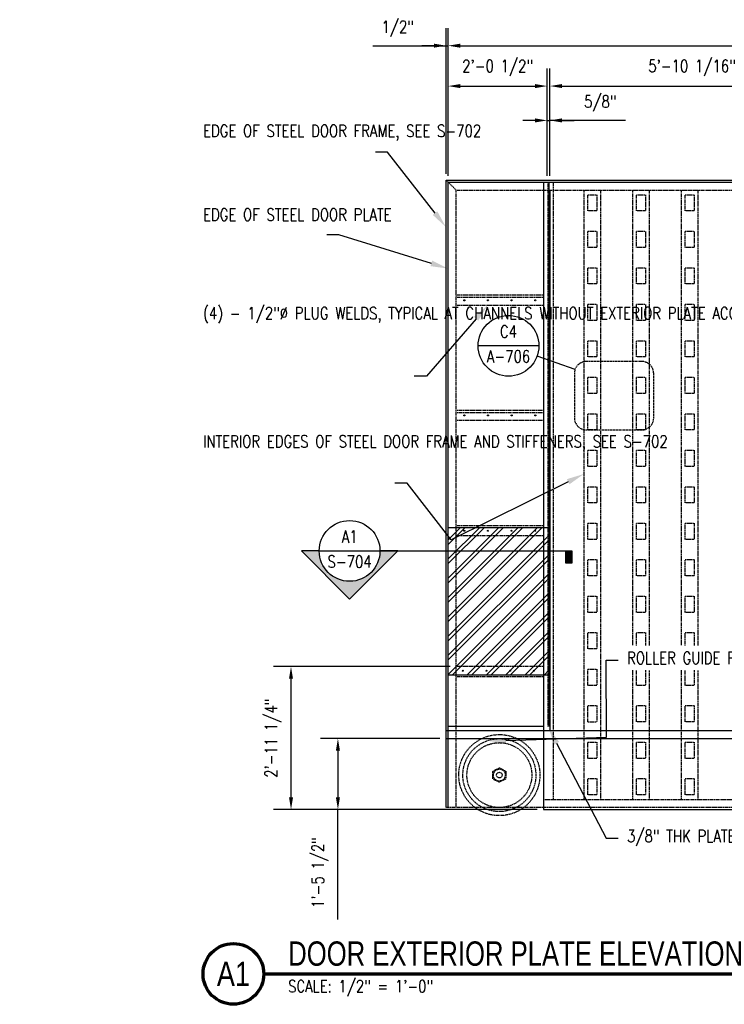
# Model space of a CAD drawing. Header units: inches. Extents: x 42 to 2941, y 45 to 289.
# Tile 3 of 21: x 610 to 784, y 45 to 288. Entities that reach past the tile are written whole.
import ezdxf
from ezdxf import colors
from ezdxf.entities.mleader import LeaderData, LeaderLine
from ezdxf.enums import TextEntityAlignment as Align
from ezdxf.math import Vec2, Vec3

# ---------------------------------------------------------------- set-up
doc = ezdxf.new("R2010")
doc.units = ezdxf.units.IN
doc.header["$MEASUREMENT"] = 0
doc.linetypes.add('HIDDEN', pattern=[0.375, 0.25, -0.125])
doc.linetypes.add('Hidden 3_32_', pattern=[0.140625, 0.09375, -0.046875])
for name, color, linetype in [('A-DETL', 3, 'Continuous'), ('A-DETL-HDLN', 1, 'Hidden 3_32_'), ('A-DETL-THIN', 2, 'Continuous'), ('G-ANNO-REFR', 2, 'Continuous'), ('G-ANNO-SYMB', 2, 'Continuous'), ('G-ANNO-TEXT', 2, 'Continuous'), ('M-DETL-PATT', 1, 'Continuous'), ('S-ANNO-DIMS', 1, 'Continuous'), ('S-ANNO-SYMB', 2, 'Continuous'), ('S-ANNO-SYMB-HDLN', 2, 'HIDDEN'), ('S-ANNO-TEXT', 2, 'Continuous')]:
    doc.layers.add(name, color=color, linetype=linetype)
doc.styles.add('AEC_COMN_TITLE', font='romans.shx', dxfattribs={"width": 0.8, "height": 0.1875})
doc.styles.add('Annotative', font='romans.shx', dxfattribs={"width": 0.8, "height": 0.125})
doc.styles.add('Arial', font='romans.shx', dxfattribs={"width": 0.8})
doc.styles.add('ROMANS', font='romans.shx', dxfattribs={"width": 0.8})
doc.styles.add('TITLES', font='swiss.ttf', dxfattribs={"width": 0.8, "height": 0.25})
doc.dimstyles.new('Annotative', dxfattribs={"dimscale": 0, "dimtxt": 0.125, "dimasz": 0.125, "dimexe": 0.18, "dimexo": 0.0625, "dimgap": 0.09, "dimtad": 1, "dimdec": 3, "dimzin": 3, "dimdsep": 46, "dimlunit": 4, "dimtxsty": 'Annotative', "dimcen": 0.09, "dimclrt": 2, "dimazin": 2, "dimtfac": 1, "dimtdec": 3, "dimtmove": 1, "dimatfit": 3, "dimfxl": 1, "dimtfill": 1, "dimfrac": 2, "dimtolj": 1, "dimtzin": 0, "dimarcsym": 0})

# ---------------------------------------------------------------- blocks, each defined once
blk = doc.blocks.new('*D47')
at = {"layer": 'Defpoints', "color": 0, "transparency": 16777216}
for p in [(1087.08, 281.53), (716.08, 247.9), (1087.08, 247.9)]:
    blk.add_point(p, dxfattribs=at)
at = {"layer": 'S-ANNO-DIMS', "color": 0, "lineweight": -2, "transparency": 16777216}
for p, q in [((716.08, 249.4), (716.08, 285.85)), ((1087.08, 249.4), (1087.08, 285.85)), ((719.08, 281.53), (1084.08, 281.53))]:
    blk.add_line(p, q, dxfattribs=at)
at = {"layer": 'S-ANNO-DIMS', "color": 0, "transparency": 16777216}
for points in [[(719.08, 282.03), (719.08, 281.03), (716.08, 281.53)], [(1084.08, 282.03), (1084.08, 281.03), (1087.08, 281.53)]]:
    blk.add_solid(points, dxfattribs=at)
at = {"layer": 'S-ANNO-DIMS', "color": 2, "lineweight": -3, "transparency": 16777216, "insert": (901.58, 285.48), "char_height": 3, "attachment_point": 5, "style": 'Annotative'}
blk.add_mtext('\\A1;30\'-11"', dxfattribs=at)
blk = doc.blocks.new('*D46')
at = {"layer": 'Defpoints', "color": 0, "transparency": 16777216}
for p in [(716.08, 281.53), (715.58, 248.4), (716.08, 247.9)]:
    blk.add_point(p, dxfattribs=at)
at = {"layer": 'S-ANNO-DIMS', "color": 0, "lineweight": -2, "transparency": 16777216}
for p, q in [((715.58, 249.9), (715.58, 285.85)), ((716.08, 249.4), (716.08, 285.85)), ((697.49, 281.53), (715.58, 281.53)), ((712.58, 281.53), (709.58, 281.53)), ((715.58, 281.53), (716.08, 281.53)), ((715.58, 281.53), (716.08, 281.53)), ((719.08, 281.53), (722.08, 281.53))]:
    blk.add_line(p, q, dxfattribs=at)
at = {"layer": 'S-ANNO-DIMS', "color": 0, "transparency": 16777216}
for points in [[(712.58, 282.03), (712.58, 281.03), (715.58, 281.53)], [(719.08, 282.03), (719.08, 281.03), (716.08, 281.53)]]:
    blk.add_solid(points, dxfattribs=at)
at = {"layer": 'S-ANNO-DIMS', "color": 2, "lineweight": -3, "transparency": 16777216, "insert": (699.65, 287.69), "char_height": 3, "attachment_point": 1, "line_spacing_factor": 0.983083, "style": 'Annotative'}
blk.add_mtext('\\A1;1/2"', dxfattribs=at)
blk = doc.blocks.new('*D45')
at = {"layer": 'Defpoints', "color": 0, "transparency": 16777216}
for p in [(811.27, 271.57), (741.21, 248.4), (811.27, 247.9)]:
    blk.add_point(p, dxfattribs=at)
at = {"layer": 'S-ANNO-DIMS', "color": 0, "lineweight": -2, "transparency": 16777216}
for p, q in [((741.21, 249.9), (741.21, 275.89)), ((811.27, 249.4), (811.27, 275.89)), ((744.21, 271.57), (808.27, 271.57))]:
    blk.add_line(p, q, dxfattribs=at)
at = {"layer": 'S-ANNO-DIMS', "color": 0, "transparency": 16777216}
for points in [[(744.21, 272.07), (744.21, 271.07), (741.21, 271.57)], [(808.27, 272.07), (808.27, 271.07), (811.27, 271.57)]]:
    blk.add_solid(points, dxfattribs=at)
at = {"layer": 'S-ANNO-DIMS', "color": 2, "lineweight": -3, "transparency": 16777216, "insert": (776.24, 276.02), "char_height": 3, "attachment_point": 5, "style": 'Annotative'}
blk.add_mtext('\\A1;5\'-10 1/16"', dxfattribs=at)
blk = doc.blocks.new('*D44')
at = {"layer": 'Defpoints', "color": 0, "transparency": 16777216}
for p in [(740.52, 271.57), (716.08, 247.9), (740.52, 247.9)]:
    blk.add_point(p, dxfattribs=at)
at = {"layer": 'S-ANNO-DIMS', "color": 0, "lineweight": -2, "transparency": 16777216}
for p, q in [((716.08, 249.4), (716.08, 275.89)), ((740.52, 249.4), (740.52, 275.89)), ((719.08, 271.57), (737.52, 271.57))]:
    blk.add_line(p, q, dxfattribs=at)
at = {"layer": 'S-ANNO-DIMS', "color": 0, "transparency": 16777216}
for points in [[(719.08, 272.07), (719.08, 271.07), (716.08, 271.57)], [(737.52, 272.07), (737.52, 271.07), (740.52, 271.57)]]:
    blk.add_solid(points, dxfattribs=at)
at = {"layer": 'S-ANNO-DIMS', "color": 2, "lineweight": -3, "transparency": 16777216, "insert": (728.3, 276.02), "char_height": 3, "attachment_point": 5, "style": 'Annotative'}
blk.add_mtext('\\A1;2\'-0 1/2"', dxfattribs=at)
blk = doc.blocks.new('*D43')
at = {"layer": 'Defpoints', "color": 0, "transparency": 16777216}
for p in [(741.15, 263.1), (740.52, 247.9), (741.15, 247.9)]:
    blk.add_point(p, dxfattribs=at)
at = {"layer": 'S-ANNO-DIMS', "color": 0, "lineweight": -2, "transparency": 16777216}
for p, q in [((740.52, 249.4), (740.52, 267.42)), ((741.15, 249.4), (741.15, 267.42)), ((737.52, 263.1), (734.52, 263.1)), ((740.52, 263.1), (741.15, 263.1)), ((740.52, 263.1), (741.15, 263.1)), ((759.87, 263.1), (741.15, 263.1)), ((744.15, 263.1), (747.15, 263.1))]:
    blk.add_line(p, q, dxfattribs=at)
at = {"layer": 'S-ANNO-DIMS', "color": 0, "transparency": 16777216}
for points in [[(737.52, 263.6), (737.52, 262.6), (740.52, 263.1)], [(744.15, 263.6), (744.15, 262.6), (741.15, 263.1)]]:
    blk.add_solid(points, dxfattribs=at)
at = {"layer": 'S-ANNO-DIMS', "color": 2, "lineweight": -3, "transparency": 16777216, "insert": (749.6, 269.26), "char_height": 3, "attachment_point": 1, "line_spacing_factor": 0.983083, "style": 'Annotative'}
blk.add_mtext('\\A1;5/8"', dxfattribs=at)
blk = doc.blocks.new('*D33')
at = {"layer": 'Defpoints', "color": 0, "transparency": 16777216}
for p in [(677.35, 128.4), (718.08, 128.4), (700.01, 93.15)]:
    blk.add_point(p, dxfattribs=at)
at = {"layer": 'S-ANNO-DIMS', "color": 0, "lineweight": -2, "transparency": 16777216}
for p, q in [((716.58, 128.4), (673.03, 128.4)), ((677.35, 96.15), (677.35, 125.4)), ((698.51, 93.15), (673.03, 93.15))]:
    blk.add_line(p, q, dxfattribs=at)
at = {"layer": 'S-ANNO-DIMS', "color": 0, "transparency": 16777216}
for points in [[(676.85, 125.4), (677.85, 125.4), (677.35, 128.4)], [(676.85, 96.15), (677.85, 96.15), (677.35, 93.15)]]:
    blk.add_solid(points, dxfattribs=at)
at = {"layer": 'S-ANNO-DIMS', "color": 2, "lineweight": -3, "transparency": 16777216, "insert": (672.91, 110.77), "char_height": 3, "attachment_point": 5, "rotation": 90, "style": 'Annotative'}
blk.add_mtext('\\A1;2\'-11 1/4"', dxfattribs=at)
blk = doc.blocks.new('*D27')
at = {"layer": 'Defpoints', "color": 0, "transparency": 16777216}
for p in [(715.03, 110.65), (688.92, 93.15), (739.58, 93.15)]:
    blk.add_point(p, dxfattribs=at)
at = {"layer": 'S-ANNO-DIMS', "color": 0, "lineweight": -2, "transparency": 16777216}
for p, q in [((713.53, 110.65), (684.6, 110.65)), ((688.92, 107.65), (688.92, 96.15)), ((738.08, 93.15), (684.6, 93.15)), ((688.92, 66.03), (688.92, 93.15))]:
    blk.add_line(p, q, dxfattribs=at)
at = {"layer": 'S-ANNO-DIMS', "color": 0, "transparency": 16777216}
for points in [[(688.42, 107.65), (689.42, 107.65), (688.92, 110.65)], [(688.42, 96.15), (689.42, 96.15), (688.92, 93.15)]]:
    blk.add_solid(points, dxfattribs=at)
at = {"layer": 'S-ANNO-DIMS', "color": 2, "lineweight": -3, "transparency": 16777216, "insert": (684.48, 77.62), "char_height": 3, "attachment_point": 5, "rotation": 90, "style": 'Annotative', "bg_fill": 3, "box_fill_scale": 1.25, "bg_fill_color": 256, "bg_fill_true_color": 13158600, "bg_fill_transparency": 0}
blk.add_mtext('\\A1;1\'-5 1/2"', dxfattribs=at)
blk = doc.blocks.new('*U11')
at = {"lineweight": -3}
h = blk.add_hatch(color=256, dxfattribs=at)
edge = h.paths.add_edge_path()
edge.add_line((-0.312, 0), (-0.495, 0))
edge.add_line((-0.495, 0), (0, -0.495))
edge.add_line((0, -0.495), (0.495, 0))
edge.add_line((0.495, 0), (0.312, 0))
edge.add_arc((0, 0), 0.312, 180, 360, ccw=False)
blk.add_hatch(color=256, dxfattribs=at).paths.add_polyline_path([(2.221, 0), (2.283, 0), (2.283, -0.125), (2.221, -0.125)])
for p, q in [((-0.312, 0), (0.312, 0)), ((0.495, 0), (0, -0.495)), ((0, -0.495), (-0.495, 0))]:
    blk.add_line(p, q, dxfattribs=at)
at = {"linetype": 'Continuous', "lineweight": -3}
blk.add_line((0.312, 0), (2.283, 0), dxfattribs=at)
at = {"lineweight": -3, "flags": 128}
blk.add_lwpolyline([(-0.312, 0), (-0.495, 0), (0, -0.495), (0.495, 0), (0.312, 0, -1), (-0.312, 0)], format="xyb", close=True, dxfattribs=at)
blk.add_lwpolyline([(2.221, 0), (2.283, 0), (2.283, -0.125), (2.221, -0.125), (2.221, 0)], close=True, dxfattribs=at)
blk.add_lwpolyline([(-0.312, -0.016), (-0.312, -0.016)], dxfattribs=at)
blk.add_lwpolyline([(-0.312, -0.016), (-0.312, -0.016)], dxfattribs=at)
at = {"lineweight": -3}
blk.add_circle((0, 0), 0.312, dxfattribs=at)
at = {"linetype": 'Continuous', "lineweight": -3, "style": 'Arial'}
blk.add_attdef('X#', text='', height=0.0938, dxfattribs=at).set_placement((0, 0.047), align=Align.BOTTOM_CENTER)
blk.add_attdef('X-###', text='', height=0.0938, dxfattribs=at).set_placement((0, -0.047), align=Align.TOP_CENTER)
blk = doc.blocks.new('Detail Callout')
at = {"color": 0, "linetype": 'ByBlock', "lineweight": -3, "transparency": 16777216}
blk.add_line((0.25, 0), (-0.25, 0), dxfattribs=at)
blk.add_line((0.25, 0), (-0.25, 0), dxfattribs=at)
blk.add_circle((0, 0), 0.25, dxfattribs=at)
blk.add_circle((0, 0), 0.25, dxfattribs=at)
at = {"color": 0, "linetype": 'ByBlock', "lineweight": -3, "transparency": 16777216, "style": 'AEC_COMN_TITLE'}
for tag, p in [('VIEWNUMBER', (0, 0.0508)), ('VIEWNUMBER', (0, 0.0508)), ('SHEETNUMBER', (0, -0.1263)), ('SHEETNUMBER', (0, -0.1263))]:
    blk.add_attdef(tag, text='', height=0.0938, dxfattribs=at).set_placement(p, align=Align.CENTER)
blk = doc.blocks.new('*U4')
at = {"linetype": 'Continuous', "lineweight": 70}
blk.add_line((1.125, 0.625), (21.5, 0.625), dxfattribs=at)
at = {"lineweight": 70}
blk.add_circle((0.812, 0.625), 0.312, dxfattribs=at)
at = {"style": 'Arial'}
blk.add_attdef('DRAWING_AREA_TITLE', text='', height=0.187, dxfattribs=at).set_placement((1.374, 0.634), align=Align.BOTTOM_LEFT)
blk.add_attdef('X#', text='', height=0.187, dxfattribs=at).set_placement((0.812, 0.625), align=Align.MIDDLE_CENTER)
blk.add_attdef('SCALE:', text='', height=0.0938, dxfattribs=at).set_placement((1.374, 0.561), align=Align.TOP_LEFT)

msp = doc.modelspace()

# ---------------------------------------------------------------- hatches: boundary and pattern name
at = {"layer": 'M-DETL-PATT', "lineweight": -3}
h = msp.add_hatch(dxfattribs=at)
h.set_pattern_fill('FP_1', color=8, style=0, pattern_type=2)
h.set_pattern_definition([(45, (656.1835, 0), (-2.37588, 2.37588), []), (45, (656.1835, 3.6), (-2.37588, 2.37588), [])])
h.paths.add_polyline_path([(740.89665, 126.39866), (740.89665, 162.64866), (716.08415, 162.64866), (716.08415, 126.39866)])

# ---------------------------------------------------------------- linework, layer by layer
at = {"layer": 'A-DETL', "lineweight": -3}
for p, q in [((715.58415, 93.64866), (715.58415, 248.39866)), ((715.58415, 248.39866), (1087.58415, 248.39866)), ((716.08415, 93.64866), (716.08415, 247.89866)), ((716.08415, 247.89866), (1087.08415, 247.89866)), ((739.58415, 247.89866), (739.58415, 93.14866)), ((740.89665, 247.89866), (740.89665, 113.64866)), ((715.58415, 112.64866), (1087.58415, 112.64866)), ((739.58415, 113.64866), (716.08415, 113.64866)), ((715.58415, 110.64866), (1087.58415, 110.64866)), ((739.58415, 93.14866), (1063.58415, 93.14866))]:
    msp.add_line(p, q, dxfattribs=at)
at = {"layer": 'A-DETL-HDLN', "lineweight": -3}
for p, q in [((718.08415, 245.89866), (715.58415, 248.39866)), ((740.70915, 247.89866), (740.70915, 113.64866)), ((742.08415, 95.64866), (742.08415, 247.89866)), ((718.08415, 93.64866), (718.08415, 245.89866)), ((718.08415, 245.89866), (1085.08415, 245.89866)), ((749.64665, 95.64866), (749.64665, 245.89866)), ((753.64665, 245.89866), (753.64665, 95.64866)), ((761.64665, 95.64866), (761.64665, 245.89866)), ((765.64665, 245.89866), (765.64665, 95.64866)), ((773.64665, 95.64866), (773.64665, 245.89866)), ((777.64665, 245.89866), (777.64665, 95.64866)), ((750.52165, 244.7719), (752.77165, 244.7719)), ((750.52165, 240.7719), (750.52165, 244.7719)), ((752.77165, 244.7719), (752.77165, 240.7719)), ((762.52165, 244.7719), (764.77165, 244.7719)), ((762.52165, 240.7719), (762.52165, 244.7719)), ((764.77165, 244.7719), (764.77165, 240.7719)), ((774.52165, 244.7719), (776.77165, 244.7719)), ((774.52165, 240.7719), (774.52165, 244.7719)), ((776.77165, 244.7719), (776.77165, 240.7719)), ((752.77165, 240.7719), (750.52165, 240.7719)), ((764.77165, 240.7719), (762.52165, 240.7719)), ((776.77165, 240.7719), (774.52165, 240.7719)), ((750.52165, 235.7719), (752.77165, 235.7719)), ((750.52165, 231.7719), (750.52165, 235.7719)), ((752.77165, 235.7719), (752.77165, 231.7719)), ((762.52165, 235.7719), (764.77165, 235.7719)), ((762.52165, 231.7719), (762.52165, 235.7719)), ((764.77165, 235.7719), (764.77165, 231.7719)), ((774.52165, 235.7719), (776.77165, 235.7719)), ((774.52165, 231.7719), (774.52165, 235.7719)), ((776.77165, 235.7719), (776.77165, 231.7719)), ((752.77165, 231.7719), (750.52165, 231.7719)), ((764.77165, 231.7719), (762.52165, 231.7719)), ((776.77165, 231.7719), (774.52165, 231.7719)), ((750.52165, 226.7719), (752.77165, 226.7719)), ((750.52165, 222.7719), (750.52165, 226.7719)), ((752.77165, 226.7719), (752.77165, 222.7719)), ((762.52165, 226.7719), (764.77165, 226.7719)), ((762.52165, 222.7719), (762.52165, 226.7719)), ((764.77165, 226.7719), (764.77165, 222.7719)), ((774.52165, 226.7719), (776.77165, 226.7719)), ((774.52165, 222.7719), (774.52165, 226.7719)), ((776.77165, 226.7719), (776.77165, 222.7719)), ((752.77165, 222.7719), (750.52165, 222.7719)), ((764.77165, 222.7719), (762.52165, 222.7719)), ((776.77165, 222.7719), (774.52165, 222.7719)), ((739.58415, 219.982), (718.08415, 219.982)), ((718.08415, 219.482), (739.58415, 219.482)), ((739.58415, 217.482), (718.08415, 217.482)), ((750.52165, 217.7719), (752.77165, 217.7719)), ((750.52165, 213.7719), (750.52165, 217.7719)), ((752.77165, 217.7719), (752.77165, 213.7719)), ((762.52165, 217.7719), (764.77165, 217.7719)), ((762.52165, 213.7719), (762.52165, 217.7719)), ((764.77165, 217.7719), (764.77165, 213.7719)), ((774.52165, 217.7719), (776.77165, 217.7719)), ((774.52165, 213.7719), (774.52165, 217.7719)), ((776.77165, 217.7719), (776.77165, 213.7719)), ((752.77165, 213.7719), (750.52165, 213.7719)), ((764.77165, 213.7719), (762.52165, 213.7719)), ((776.77165, 213.7719), (774.52165, 213.7719)), ((750.52165, 208.7719), (752.77165, 208.7719)), ((750.52165, 204.7719), (750.52165, 208.7719)), ((752.77165, 208.7719), (752.77165, 204.7719)), ((762.52165, 208.7719), (764.77165, 208.7719)), ((762.52165, 204.7719), (762.52165, 208.7719)), ((764.77165, 208.7719), (764.77165, 204.7719)), ((774.52165, 208.7719), (776.77165, 208.7719)), ((774.52165, 204.7719), (774.52165, 208.7719)), ((776.77165, 208.7719), (776.77165, 204.7719)), ((752.77165, 204.7719), (750.52165, 204.7719)), ((764.77165, 204.7719), (762.52165, 204.7719)), ((776.77165, 204.7719), (774.52165, 204.7719)), ((774.52165, 199.7719), (776.77165, 199.7719)), ((774.52165, 195.7719), (774.52165, 199.7719)), ((776.77165, 199.7719), (776.77165, 195.7719)), ((776.77165, 195.7719), (774.52165, 195.7719)), ((739.59413, 191.56533), (718.09413, 191.56533)), ((718.09413, 191.06533), (739.59413, 191.06533)), ((774.52165, 190.7719), (776.77165, 190.7719)), ((774.52165, 186.7719), (774.52165, 190.7719)), ((776.77165, 190.7719), (776.77165, 186.7719)), ((739.59413, 189.06533), (718.09413, 189.06533)), ((776.77165, 186.7719), (774.52165, 186.7719)), ((750.52165, 181.7719), (752.77165, 181.7719)), ((750.52165, 177.7719), (750.52165, 181.7719)), ((752.77165, 181.7719), (752.77165, 177.7719)), ((762.52165, 181.7719), (764.77165, 181.7719)), ((762.52165, 177.7719), (762.52165, 181.7719)), ((764.77165, 181.7719), (764.77165, 177.7719)), ((774.52165, 181.7719), (776.77165, 181.7719)), ((774.52165, 177.7719), (774.52165, 181.7719)), ((776.77165, 181.7719), (776.77165, 177.7719)), ((752.77165, 177.7719), (750.52165, 177.7719)), ((764.77165, 177.7719), (762.52165, 177.7719)), ((776.77165, 177.7719), (774.52165, 177.7719)), ((750.52165, 172.7719), (752.77165, 172.7719)), ((750.52165, 168.7719), (750.52165, 172.7719)), ((752.77165, 172.7719), (752.77165, 168.7719)), ((762.52165, 172.7719), (764.77165, 172.7719)), ((762.52165, 168.7719), (762.52165, 172.7719)), ((764.77165, 172.7719), (764.77165, 168.7719)), ((774.52165, 172.7719), (776.77165, 172.7719)), ((774.52165, 168.7719), (774.52165, 172.7719)), ((776.77165, 172.7719), (776.77165, 168.7719)), ((752.77165, 168.7719), (750.52165, 168.7719)), ((764.77165, 168.7719), (762.52165, 168.7719)), ((776.77165, 168.7719), (774.52165, 168.7719)), ((739.58415, 163.14866), (718.08415, 163.14866)), ((750.52165, 163.7719), (752.77165, 163.7719)), ((750.52165, 159.7719), (750.52165, 163.7719)), ((752.77165, 163.7719), (752.77165, 159.7719)), ((762.52165, 163.7719), (764.77165, 163.7719)), ((762.52165, 159.7719), (762.52165, 163.7719)), ((764.77165, 163.7719), (764.77165, 159.7719)), ((774.52165, 163.7719), (776.77165, 163.7719)), ((774.52165, 159.7719), (774.52165, 163.7719)), ((776.77165, 163.7719), (776.77165, 159.7719)), ((739.58415, 160.64866), (718.08415, 160.64866)), ((752.77165, 159.7719), (750.52165, 159.7719)), ((764.77165, 159.7719), (762.52165, 159.7719)), ((776.77165, 159.7719), (774.52165, 159.7719)), ((750.52165, 154.7719), (752.77165, 154.7719)), ((750.52165, 150.7719), (750.52165, 154.7719)), ((752.77165, 154.7719), (752.77165, 150.7719)), ((762.52165, 154.7719), (764.77165, 154.7719)), ((762.52165, 150.7719), (762.52165, 154.7719)), ((764.77165, 154.7719), (764.77165, 150.7719)), ((774.52165, 154.7719), (776.77165, 154.7719)), ((774.52165, 150.7719), (774.52165, 154.7719)), ((776.77165, 154.7719), (776.77165, 150.7719)), ((752.77165, 150.7719), (750.52165, 150.7719)), ((764.77165, 150.7719), (762.52165, 150.7719)), ((776.77165, 150.7719), (774.52165, 150.7719)), ((750.52165, 145.7719), (752.77165, 145.7719)), ((750.52165, 141.7719), (750.52165, 145.7719)), ((752.77165, 145.7719), (752.77165, 141.7719)), ((752.77165, 141.7719), (750.52165, 141.7719)), ((750.52165, 136.7719), (752.77165, 136.7719)), ((750.52165, 132.7719), (750.52165, 136.7719)), ((752.77165, 136.7719), (752.77165, 132.7719)), ((752.77165, 132.7719), (750.52165, 132.7719)), ((739.58415, 128.39866), (718.08415, 128.39866)), ((750.52165, 127.7719), (752.77165, 127.7719)), ((750.52165, 123.7719), (750.52165, 127.7719)), ((752.77165, 127.7719), (752.77165, 123.7719)), ((739.58415, 125.89866), (718.08415, 125.89866)), ((752.77165, 123.7719), (750.52165, 123.7719)), ((750.52165, 118.7719), (752.77165, 118.7719)), ((750.52165, 114.7719), (750.52165, 118.7719)), ((752.77165, 118.7719), (752.77165, 114.7719)), ((750.52165, 114.7719), (752.77165, 114.7719)), ((750.52165, 105.7719), (750.52165, 109.7719)), ((750.52165, 109.7719), (752.77165, 109.7719)), ((752.77165, 109.7719), (752.77165, 105.7719)), ((752.77165, 105.7719), (750.52165, 105.7719)), ((727.09377, 102.55704), (728.72475, 103.46492)), ((727.09377, 100.68284), (727.09377, 102.55704)), ((728.72475, 103.46492), (730.35314, 102.55704)), ((730.35314, 102.55704), (730.35314, 100.68284)), ((728.70006, 99.87527), (727.09377, 100.68284)), ((730.35314, 100.68284), (728.70006, 99.87527)), ((750.52165, 100.7719), (752.77165, 100.7719)), ((750.52165, 96.7719), (750.52165, 100.7719)), ((752.77165, 100.7719), (752.77165, 96.7719)), ((762.52165, 100.7719), (764.77165, 100.7719)), ((762.52165, 96.7719), (762.52165, 100.7719)), ((764.77165, 100.7719), (764.77165, 96.7719)), ((774.52165, 100.7719), (776.77165, 100.7719)), ((774.52165, 96.7719), (774.52165, 100.7719)), ((776.77165, 100.7719), (776.77165, 96.7719)), ((739.58415, 95.64866), (1061.08415, 95.64866)), ((752.77165, 96.7719), (750.52165, 96.7719)), ((764.77165, 96.7719), (762.52165, 96.7719)), ((776.77165, 96.7719), (774.52165, 96.7719)), ((1087.58415, 93.64866), (715.58415, 93.64866))]:
    msp.add_line(p, q, dxfattribs=at)
for points in [[(752.77165, 199.7719), (752.77165, 195.7719), (750.52165, 195.7719), (750.52165, 199.7719)], [(764.77165, 199.7719), (764.77165, 195.7719), (762.52165, 195.7719), (762.52165, 199.7719)], [(752.77165, 190.7719), (752.77165, 186.7719), (750.52165, 186.7719), (750.52165, 190.7719)], [(764.77165, 190.7719), (764.77165, 186.7719), (762.52165, 186.7719), (762.52165, 190.7719)], [(764.77165, 145.7719), (764.77165, 141.7719), (762.52165, 141.7719), (762.52165, 145.7719)], [(776.77165, 145.7719), (776.77165, 141.7719), (774.52165, 141.7719), (774.52165, 145.7719)], [(764.77165, 136.7719), (764.77165, 132.7719), (762.52165, 132.7719), (762.52165, 136.7719)], [(776.77165, 136.7719), (776.77165, 132.7719), (774.52165, 132.7719), (774.52165, 136.7719)], [(764.77165, 127.7719), (764.77165, 123.7719), (762.52165, 123.7719), (762.52165, 127.7719)], [(776.77165, 127.7719), (776.77165, 123.7719), (774.52165, 123.7719), (774.52165, 127.7719)], [(764.77165, 118.7719), (764.77165, 114.7719), (762.52165, 114.7719), (762.52165, 118.7719)], [(776.77165, 118.7719), (776.77165, 114.7719), (774.52165, 114.7719), (774.52165, 118.7719)], [(764.77165, 109.7719), (764.77165, 105.7719), (762.52165, 105.7719), (762.52165, 109.7719)], [(776.77165, 109.7719), (776.77165, 105.7719), (774.52165, 105.7719), (774.52165, 109.7719)]]:
    msp.add_lwpolyline(points, close=True, dxfattribs=at)
for radius in [10, 9, 8, 1.46825, 0.69157]:
    msp.add_circle((728.72475, 101.63725), radius, dxfattribs=at)
at = {"layer": 'A-DETL-THIN', "lineweight": -3}
for p, q in [((716.08415, 249.69866), (716.08415, 280.62301)), ((741.20915, 245.89866), (741.20915, 112.64866)), ((740.89665, 162.64866), (716.08415, 162.64866)), ((716.08415, 126.39866), (740.89665, 126.39866)), ((714.08415, 110.64866), (709.01037, 110.64866))]:
    msp.add_line(p, q, dxfattribs=at)
for centre in [(720.08375, 218.732), (725.91708, 218.732), (731.75042, 218.732), (737.58375, 218.732), (720.09476, 190.34525), (725.92809, 190.34525), (731.76142, 190.34525), (737.59476, 190.34525), (720.08415, 161.89866), (725.91749, 161.89866), (731.75082, 161.89866), (737.58415, 161.89866), (719.70028, 127.38175), (725.53362, 127.38175), (731.36695, 127.38175), (737.20028, 127.38175)]:
    msp.add_circle(centre, 0.125, dxfattribs=at)
at = {"layer": 'G-ANNO-SYMB', "lineweight": -3}
msp.add_line((684.29729, 156.9215), (745.09105, 156.9215), dxfattribs=at)
at = {"layer": 'S-ANNO-SYMB', "lineweight": -3}
msp.add_line((747.39318, 201.66897), (738.04911, 204.99667), dxfattribs=at)
at = {"layer": 'S-ANNO-SYMB-HDLN', "lineweight": -3}
msp.add_lwpolyline([(747.21932, 200.6625), (747.21932, 189.76311, 0.414213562), (750.21932, 186.76311), (763.78703, 186.76311, 0.414213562), (766.78703, 189.76311), (766.78703, 200.6625, 0.414213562), (763.78703, 203.6625), (750.21932, 203.6625, 0.414213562)], format="xyb", close=True, dxfattribs=at)

# ---------------------------------------------------------------- block references
at = {"layer": 'G-ANNO-REFR', "lineweight": -3}
ref = msp.add_blockref('Detail Callout', (730.98378, 207.51284), dxfattribs=dict(at, xscale=29.99994000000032, yscale=29.99994000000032, zscale=29.99994000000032))
ref.add_attrib('VIEWNUMBER', 'C4', dxfattribs={"layer": 'S-ANNO-TEXT', "color": 1, "transparency": 16777216, "height": 3, "style": 'ROMANS', "width": 0.8}).set_placement((730.98378, 208.63783), align=Align.BOTTOM_CENTER)
ref.add_attrib('SHEETNUMBER', 'A-706', dxfattribs={"layer": 'S-ANNO-TEXT', "color": 1, "transparency": 16777216, "height": 3, "style": 'ROMANS', "width": 0.8}).set_placement((730.98378, 203.38534), align=Align.CENTER)
at = {"layer": 'G-ANNO-SYMB', "lineweight": -3}
ref = msp.add_blockref('*U11', (691.79729, 156.9215), dxfattribs=dict(at, xscale=24, yscale=24, zscale=24))
ref.add_attrib('X-###', 'S-704', dxfattribs={"layer": 'S-ANNO-SYMB', "color": 1, "linetype": 'Continuous', "lineweight": -2, "height": 3, "style": 'ROMANS', "width": 0.8}).set_placement((691.79729, 155.7965), align=Align.TOP_CENTER)
ref.add_attrib('X#', 'A1', dxfattribs={"layer": 'S-ANNO-TEXT', "color": 1, "linetype": 'Continuous', "lineweight": -2, "height": 3, "style": 'ROMANS', "width": 0.8}).set_placement((691.79729, 158.0465), align=Align.BOTTOM_CENTER)
at = {"layer": 'S-ANNO-SYMB', "lineweight": -3}
ref = msp.add_blockref('*U4', (643.65453, 37.60805), dxfattribs=dict(at, xscale=24, yscale=24, zscale=24))
ref.add_attrib('SCALE:', 'SCALE: 1/2" = 1\'-0"', dxfattribs={"layer": '0', "height": 3, "style": 'Annotative', "width": 0.796875}).set_placement((676.63762, 51.06209), align=Align.TOP_LEFT)
ref.add_attrib('DRAWING_AREA_TITLE', 'DOOR EXTERIOR PLATE ELEVATION', dxfattribs={"layer": '0', "height": 6, "style": 'TITLES', "width": 0.796875}).set_placement((676.63762, 52.82182), align=Align.BOTTOM_LEFT)
ref.add_attrib('X#', 'A1', dxfattribs={"layer": '0', "height": 6, "style": 'TITLES', "width": 0.796875}).set_placement((663.15453, 52.60805), align=Align.MIDDLE_CENTER)

# ---------------------------------------------------------------- dimensions: what is measured, and where the dimension line sits
at = {"layer": 'S-ANNO-DIMS', "lineweight": -3}
for base, p1, p2, picture, middle in [((716.08415, 281.53122), (715.58415, 248.39866), (716.08415, 247.89866), '*D46', (703.53844, 281.53122)), ((741.14665, 263.09578), (740.52165, 247.89866), (741.14665, 247.89866), '*D43', (753.65434, 263.09578))]:
    dim = msp.add_linear_dim(base=base, p1=p1, p2=p2, dimstyle='Annotative', override={"dimpost": '\\X', "dimtfill": 0}, dxfattribs=at)
    dim.commit()
    dim.dimension.update_dxf_attribs({"geometry": picture, "text_midpoint": middle, "dimtype": 160})
for base, p1, p2, override, picture, middle in [((1087.08415, 281.53122), (716.08415, 247.89866), (1087.08415, 247.89866), {"dimpost": '\\X', "dimtfill": 0}, '*D47', (901.58415, 285.47694)), ((740.5216535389, 271.5724314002), (716.0841535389, 247.8986631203), (740.5216535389, 247.8986631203), {"dimpost": '\\X', "dimtfill": 0}, '*D44', (728.3029035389, 276.0181456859)), ((811.27165, 271.57243), (741.20915, 248.39866), (811.27165, 247.89866), {"dimdec": 4, "dimpost": '\\X', "dimtfill": 0}, '*D45', (776.2404, 276.01815))]:
    dim = msp.add_linear_dim(base=base, p1=p1, p2=p2, dimstyle='Annotative', override=override, dxfattribs=at)
    dim.commit()
    dim.dimension.update_dxf_attribs({"geometry": picture, "text_midpoint": middle})
dim = msp.add_linear_dim(base=(677.35474, 128.39866), p1=(700.01037, 93.14866), p2=(718.08415, 128.39866), angle=90, dimstyle='Annotative', override={"dimpost": '\\X', "dimtfill": 0}, dxfattribs=at)
dim.commit()
dim.dimension.update_dxf_attribs({"geometry": '*D33', "text_midpoint": (672.90902, 110.77366)})

# ---------------------------------------------------------------- leaders
at = {"layer": 'A-DETL-THIN', "lineweight": -3}
ml = msp.add_multileader_mtext('Standard', dxfattribs=at)
ml.set_content('{\\C256;3/8" THK PLATE STEP}', color=2, style='Annotative')
ml.set_leader_properties(color=1)
ml.build(insert=Vec2(0, 0))
ml.multileader.update_dxf_attribs({"dogleg_length": 0.125, "arrow_head_size": 4.32, "scale": 24})
ctx = ml.context
ctx.base_point, ctx.scale, ctx.char_height, ctx.arrow_head_size, ctx.landing_gap_size, ctx.plane_origin = Vec3(758.04532, 86.10566), 24, 3, 4.32, 2.16, Vec3(709.03354, 43.85803)
notes = []
notes.append((ctx, [(0, (1, 1, 0), (755.04532, 86.10566), (1, 0), 3, [(0, [(740.85254, 113.32393)], 0, [])])]))
ctx.mtext.insert, ctx.mtext.width, ctx.mtext.flow_direction = Vec3(760.20532, 88.10566), 75.7654719, 5
at = {"layer": 'G-ANNO-TEXT', "lineweight": -3}
ml = msp.add_multileader_mtext('Standard', dxfattribs=at)
ml.set_content('{\\C256;EDGE OF STEEL DOOR FRAME, SEE S-702}', color=2, style='Annotative')
ml.set_leader_properties(color=1)
ml.build(insert=Vec2(0, 0))
ml.multileader.update_dxf_attribs({"text_right_attachment_type": 3, "dogleg_length": 0.125, "arrow_head_size": 4.32, "scale": 24})
ctx = ml.context
ctx.base_point, ctx.scale, ctx.char_height, ctx.arrow_head_size, ctx.landing_gap_size, ctx.plane_origin = Vec3(653.49455, 260.24368), 24, 3, 4.32, 2.16, Vec3(618.59386, 215.78179)
ctx.right_attachment = 3
notes.append((ctx, [(1, (1, 1, 0), (701.15741, 255.24368), (-1, 0), 3, [(0, [(715.53861, 236.81727)], 0, [])])]))
ctx.mtext.insert, ctx.mtext.width, ctx.mtext.flow_direction = Vec3(655.65455, 262.02939), 54.9117051, 5
ml = msp.add_multileader_mtext('Standard', dxfattribs=at)
ml.set_content('{\\C256;EDGE OF STEEL DOOR PLATE}', color=2, style='Annotative')
ml.set_leader_properties(color=1)
ml.build(insert=Vec2(0, 0))
ml.multileader.update_dxf_attribs({"text_right_attachment_type": 3, "dogleg_length": 0.125, "arrow_head_size": 4.32, "scale": 24})
ctx = ml.context
ctx.base_point, ctx.scale, ctx.char_height, ctx.arrow_head_size, ctx.landing_gap_size, ctx.plane_origin = Vec3(653.49455, 239.85893), 24, 3, 4.32, 2.16, Vec3(618.59386, 205.5248)
ctx.right_attachment = 3
notes.append((ctx, [(1, (1, 1, 0), (689.15741, 234.85893), (-1, 0), 3, [(0, [(716.08415, 226.56028)], 0, [])])]))
ctx.mtext.insert, ctx.mtext.width, ctx.mtext.flow_direction = Vec3(655.65455, 241.35893), 32.319262, 5
ml = msp.add_multileader_mtext('Standard', dxfattribs=at)
ml.set_content('{\\C256;(4) - 1/2"∅ PLUG WELDS, TYPICAL AT CHANNELS WITHOUT EXTERIOR PLATE ACCESS}', color=2, style='Annotative')
ml.set_leader_properties(color=1)
ml.build(insert=Vec2(0, 0))
ml.multileader.update_dxf_attribs({"text_right_attachment_type": 3, "dogleg_length": 0.125, "arrow_head_size": 4.32, "scale": 24})
ctx = ml.context
ctx.base_point, ctx.scale, ctx.char_height, ctx.arrow_head_size, ctx.landing_gap_size, ctx.plane_origin = Vec3(653.49455, 215.55817), 24, 3, 4.32, 2.16, Vec3(618.59386, 192.77509)
ctx.right_attachment = 3
notes.append((ctx, [(1, (1, 1, 0), (710.75741, 199.98674), (-1, 0), 3, [(0, [(725.80487, 217.45316)], 0, [])])]))
ctx.mtext.insert, ctx.mtext.width, ctx.mtext.flow_direction = Vec3(655.65455, 217.05817), 50.7950409, 5
ml = msp.add_multileader_mtext('Standard', dxfattribs=at)
ml.set_content('{\\C256;EDGE OF STEEL DOOR PLATE}', color=2, style='Annotative')
ml.set_leader_properties(color=1)
ml.build(insert=Vec2(0, 0))
ml.multileader.update_dxf_attribs({"text_right_attachment_type": 3, "dogleg_length": 0.125, "arrow_head_size": 4.32, "scale": 24})
ctx = ml.context
ctx.base_point, ctx.scale, ctx.char_height, ctx.arrow_head_size, ctx.landing_gap_size, ctx.plane_origin = Vec3(39.7628, 210.65901), 24, 3, 4.32, 2.16, Vec3(-7.44341, 166.19711)
ctx.right_attachment = 3
notes.append((ctx, [(1, (1, 1, 0), (75.42566, 205.65901), (-1, 0), 3, [(0, [(89.50134, 187.2326)], 0, [])])]))
ctx.mtext.insert, ctx.mtext.width, ctx.mtext.flow_direction = Vec3(41.9228, 212.15901), 37.2190745, 5
ml = msp.add_multileader_mtext('Standard', dxfattribs=at)
ml.set_content('{\\C256;INTERIOR EDGES OF STEEL DOOR FRAME AND STIFFENERS, SEE S-702}', color=2, style='Annotative')
ml.set_leader_properties(color=1)
ml.build(insert=Vec2(0, 0))
ml.multileader.update_dxf_attribs({"text_right_attachment_type": 3, "dogleg_length": 0.125, "arrow_head_size": 4.32, "scale": 24})
ctx = ml.context
ctx.base_point, ctx.scale, ctx.char_height, ctx.arrow_head_size, ctx.landing_gap_size, ctx.plane_origin = Vec3(39.7628, 191.40544), 24, 3, 4.32, 2.16, Vec3(-7.44341, 150.50371)
ctx.right_attachment = 3
notes.append((ctx, [(1, (1, 1, 0), (82.96851, 176.40544), (-1, 0), 3, [(1, [(91.55521, 167.24754), (123.11771, 167.28073)], 0, [])])]))
ctx.mtext.insert, ctx.mtext.width, ctx.mtext.flow_direction = Vec3(41.9228, 192.90544), 37.2190745, 5
ml = msp.add_multileader_mtext('Standard', dxfattribs=at)
ml.set_content('{\\C256;INTERIOR EDGES OF STEEL DOOR FRAME AND STIFFENERS, SEE S-702}', color=2, style='Annotative')
ml.set_leader_properties(color=1)
ml.build(insert=Vec2(0, 0))
ml.multileader.update_dxf_attribs({"text_right_attachment_type": 3, "dogleg_length": 0.125, "arrow_head_size": 4.32, "scale": 24})
ctx = ml.context
ctx.base_point, ctx.scale, ctx.char_height, ctx.arrow_head_size, ctx.landing_gap_size, ctx.plane_origin = Vec3(653.49455, 183.64156), 24, 3, 4.32, 2.16, Vec3(621.52304, 109.6243)
ctx.right_attachment = 3
notes.append((ctx, [(1, (1, 1, 0), (705.95741, 173.64156), (-1, 0), 3, [(1, [(749.55795, 175.90442), (716.83706, 159.67613)], 0, [])])]))
ctx.mtext.insert, ctx.mtext.width, ctx.mtext.flow_direction = Vec3(655.65455, 185.42727), 46.6063173, 5
ml = msp.add_multileader_mtext('Standard', dxfattribs=at)
ml.set_content('{\\C256;EDGE OF STEEL DOOR FRAME, SEE S-702}', color=2, style='Annotative')
ml.set_leader_properties(color=1)
ml.build(insert=Vec2(0, 0))
ml.multileader.update_dxf_attribs({"text_right_attachment_type": 3, "dogleg_length": 0.125, "arrow_head_size": 4.32, "scale": 24})
ctx = ml.context
ctx.base_point, ctx.scale, ctx.char_height, ctx.arrow_head_size, ctx.landing_gap_size, ctx.plane_origin = Vec3(39.7628, 126.50632), 24, 3, 4.32, 2.16, Vec3(-7.44341, 52.48906)
ctx.right_attachment = 3
notes.append((ctx, [(1, (1, 1, 0), (75.42566, 116.50632), (-1, 0), 3, [(0, [(89.05521, 133.34047)], 0, [])])]))
ctx.mtext.insert, ctx.mtext.width, ctx.mtext.flow_direction = Vec3(41.9228, 128.00632), 32.2994564, 5
for ctx, leaders in notes:
    for number, flags, end, landing, length, lines in leaders:
        leader = LeaderData()
        leader.index, (leader.has_last_leader_line, leader.has_dogleg_vector, leader.attachment_direction) = number, flags
        leader.last_leader_point, leader.dogleg_vector, leader.dogleg_length = Vec3(end), Vec3(landing), length
        for number, points, colour, breaks in lines:
            line = LeaderLine()
            line.index, line.vertices, line.color, line.breaks = number, Vec3.list(points), colors.encode_raw_color(colour), breaks
            leader.lines.append(line)
        ctx.leaders.append(leader)

# ---------------------------------------------------------------- next in the draw order: dimensions: what is measured, and where the dimension line sits
at = {"layer": 'S-ANNO-DIMS', "lineweight": -3}
dim = msp.add_linear_dim(base=(688.92262, 93.14866), p1=(715.03094, 110.64866), p2=(739.58415, 93.14866), angle=90, dimstyle='Annotative', override={"dimpost": '\\X'}, dxfattribs=at)
dim.commit()
dim.dimension.update_dxf_attribs({"geometry": '*D27', "text_midpoint": (688.92262, 77.61775), "dimtype": 160})

# ---------------------------------------------------------------- next in the draw order: leaders
at = {"layer": 'G-ANNO-TEXT', "lineweight": -3}
ml = msp.add_multileader_mtext('Standard', dxfattribs=at)
ml.set_content('\\pxt3.2,6.4,9.6,12.8,16,19.2,22.4,25.6,28.8,32,35.2,38.4,41.6,44.8,48,51.2,54.4,57.6,60.8,64,67.2,70.4,73.6,76.8,80,83.2,86.4,89.6,92.8,96,99.2,102.4;{\\C256;ROLLER GUIDE PLATE, SEE DETAIL A4/S-506}', color=2, style='Annotative')
ml.set_leader_properties(color=1)
ml.build(insert=Vec2(0, 0))
ml.multileader.update_dxf_attribs({"dogleg_length": 0.125, "arrow_head_size": 4.32, "scale": 24})
ctx = ml.context
ctx.base_point, ctx.scale, ctx.char_height, ctx.arrow_head_size, ctx.landing_gap_size, ctx.plane_origin = Vec3(758.04532, 130.02215), 24, 3, 4.32, 2.16, Vec3(709.03354, 100.26082)
notes = []
notes.append((ctx, [(0, (1, 1, 0), (755.04532, 130.02215), (1, 0), 3, [(1, [(725.97529, 110.06332), (755.11071, 110.98099)], 0, [])])]))
ctx.mtext.insert, ctx.mtext.width, ctx.mtext.flow_direction = Vec3(760.20532, 132.02215), 42.98992, 5
ctx.mtext.has_bg_fill, ctx.mtext.bg_color, ctx.mtext.bg_scale_factor, ctx.mtext.bg_transparency, ctx.mtext.use_window_bg_color = 1, -1027028792, 1.5, 0, 1
for ctx, leaders in notes:
    for number, flags, end, landing, length, lines in leaders:
        leader = LeaderData()
        leader.index, (leader.has_last_leader_line, leader.has_dogleg_vector, leader.attachment_direction) = number, flags
        leader.last_leader_point, leader.dogleg_vector, leader.dogleg_length = Vec3(end), Vec3(landing), length
        for number, points, colour, breaks in lines:
            line = LeaderLine()
            line.index, line.vertices, line.color, line.breaks = number, Vec3.list(points), colors.encode_raw_color(colour), breaks
            leader.lines.append(line)
        ctx.leaders.append(leader)

doc.saveas('drawing.dxf')
